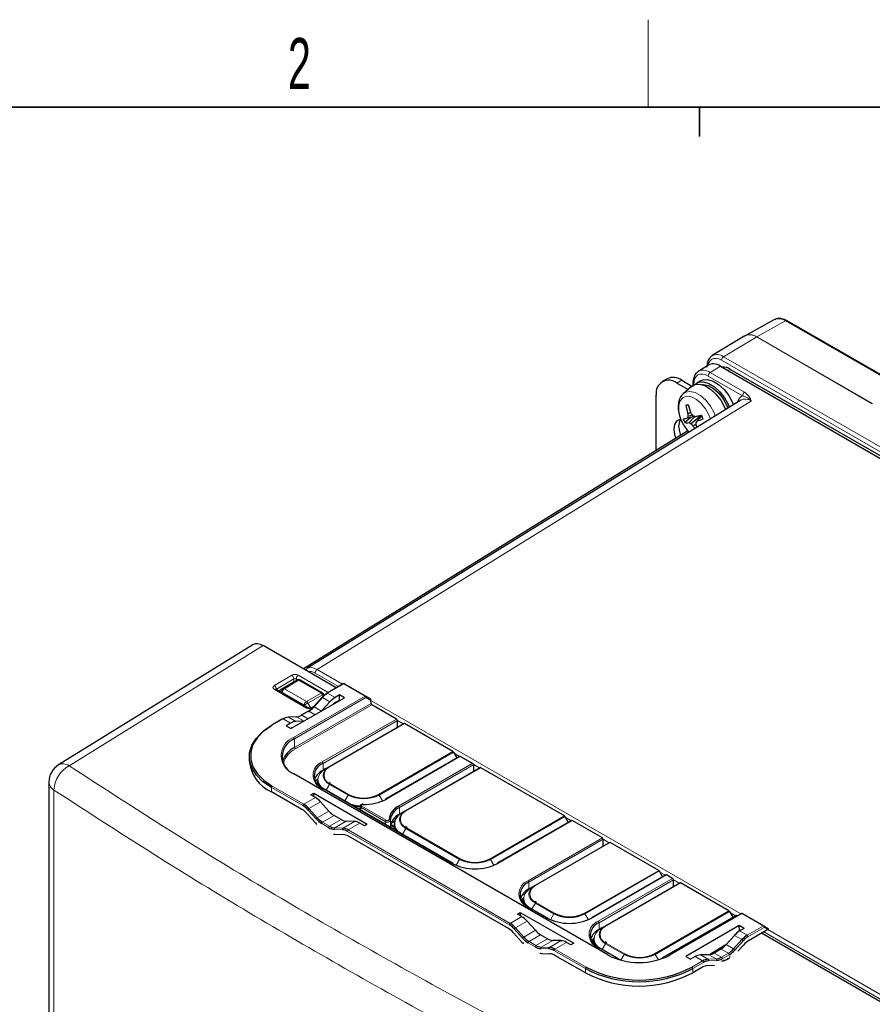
# Paper-space layout 'Blatt4' of a CAD drawing. Header units: millimetres. Extents: x 5 to 418, y 2 to 292.
# Tile 46 of 58: x 78 to 137, y 221 to 288. Entities that reach past the tile are written whole.
import ezdxf

# ---------------------------------------------------------------- set-up
doc = ezdxf.new("R2010")
doc.units = ezdxf.units.MM
doc.layers.add('SLD-0', color=7, linetype='Continuous')
doc.styles.add('SLDTEXTSTYLE0', font='TXT', dxfattribs={"width": 0.605})

psp = doc.layouts.new('Blatt4')

# ---------------------------------------------------------------- linework, layer by layer
at = {"color": 7, "linetype": 'Continuous', "lineweight": 25}
for p, q in [((130.144, 267.949), (128.14, 266.848)), ((138.202, 263.721), (131.007, 267.875)), ((128.115, 266.834), (125.88, 265.48)), ((125.626, 264.831), (124.928, 264.399)), ((126.44, 264.76), (186.851, 229.886)), ((147.312, 252.883), (127.117, 264.542)), ((122.793, 263.896), (122.454, 263.7)), ((123.793, 263.797), (124.484, 263.399)), ((124.217, 263.161), (123.454, 263.601)), ((124.43, 263.355), (123.892, 262.866)), ((124.556, 263.595), (124.556, 263.445)), ((125.099, 263.759), (124.816, 263.596)), ((127.848, 262.44), (98.105, 244.038)), ((122.039, 258.978), (122.039, 262.785)), ((126.72, 261.945), (126.785, 261.782)), ((126.871, 262.076), (126.948, 261.883)), ((126.988, 262.1), (127.051, 261.947)), ((127.271, 262.263), (127.33, 262.119)), ((123.898, 261.15), (124.154, 261.201)), ((124.407, 261.253), (124.009, 260.894)), ((124.697, 261.312), (124.154, 261.201)), ((124.398, 261.58), (124.21, 261.5)), ((124.522, 261.403), (124.212, 261.315)), ((124.7, 261.311), (124.29, 260.89)), ((125.145, 261.393), (124.433, 260.81)), ((125.155, 261.368), (124.834, 261)), ((124.77, 260.776), (124.577, 260.66)), ((124.218, 260.327), (97.877, 244.024)), ((94.42, 245.671), (81.107, 237.439)), ((100.13, 242.723), (95.132, 245.609)), ((98.079, 244), (98.008, 243.949)), ((97.252, 243.13), (96.279, 242.549)), ((97.452, 243.246), (97.252, 243.13)), ((99.194, 242.358), (97.653, 243.247)), ((100.608, 242.999), (99.496, 242.357)), ((100.688, 242.999), (102.149, 242.156)), ((98.197, 241.349), (95.991, 242.622)), ((99.313, 242.204), (99.267, 242.285)), ((100.36, 242.235), (100.051, 242.056)), ((100.694, 242.042), (100.36, 242.235)), ((100.36, 241.882), (100.36, 242.235)), ((97.028, 239.926), (100.694, 242.042)), ((99.142, 242.063), (98.573, 241.428)), ((99.691, 241.758), (99.128, 241.138)), ((100.114, 241.74), (100.36, 241.882)), ((100.36, 241.882), (100.388, 241.866)), ((102.149, 242.156), (102.448, 241.983)), ((102.509, 241.653), (102.506, 241.858)), ((104.256, 240.579), (102.565, 241.556)), ((98.21, 241.125), (97.735, 240.85)), ((98.572, 241.426), (98.447, 241.352)), ((96.448, 240.598), (95.71, 240.171)), ((97.003, 240.297), (96.694, 240.118)), ((97.389, 240.738), (96.82, 240.716)), ((97.914, 240.437), (97.36, 240.413)), ((99.665, 237.333), (104.756, 240.272)), ((104.32, 240.02), (104.313, 240.483)), ((108.115, 238.352), (104.796, 240.268)), ((96.694, 240.118), (97.028, 239.926)), ((108.155, 238.31), (108.384, 237.912)), ((94.17, 238.012), (94.17, 237.718)), ((108.598, 238.035), (103.523, 235.106)), ((109.512, 237.507), (108.598, 238.035)), ((108.598, 238.008), (108.598, 238.035)), ((118.747, 224.425), (97.251, 236.835)), ((99.416, 237.19), (99.229, 237.081)), ((99.418, 237.19), (99.665, 237.333)), ((104.897, 234.312), (109.988, 237.251)), ((109.552, 237), (109.545, 237.461)), ((115.751, 233.943), (110.028, 237.247)), ((80.443, 236.248), (80.443, 210.421)), ((98.852, 236.402), (98.848, 236.229)), ((99.745, 236.152), (99.63, 236.229)), ((97.777, 234.392), (95.693, 235.595)), ((98.391, 235.383), (98.584, 235.494)), ((98.584, 235.494), (98.58, 235.274)), ((98.584, 235.494), (102.25, 233.378)), ((108.115, 230.697), (99.205, 235.84)), ((98.7, 235.205), (98.391, 235.383)), ((99.621, 234.268), (99.057, 234.905)), ((101.68, 234.412), (101.748, 234.406)), ((101.764, 234.603), (101.751, 234.371)), ((104.461, 234.06), (104.649, 234.169)), ((104.65, 234.17), (104.897, 234.312)), ((98.136, 234.094), (98.705, 233.459)), ((100.454, 233.694), (99.979, 233.968)), ((101.388, 233.56), (100.814, 233.579)), ((102.057, 233.267), (101.748, 233.445)), ((103.885, 233.444), (104.12, 233.58)), ((116.251, 233.636), (111.16, 230.697)), ((115.791, 233.901), (116.021, 233.503)), ((118.356, 232.44), (116.291, 233.632)), ((102.25, 233.378), (102.057, 233.267)), ((103.853, 233.33), (104.08, 233.198)), ((104.084, 233.382), (104.08, 233.208)), ((104.977, 233.131), (104.862, 233.208)), ((100.036, 232.691), (100.604, 232.668)), ((111.919, 226.228), (100.963, 232.553)), ((113.764, 229.193), (118.855, 232.132)), ((118.42, 231.881), (118.413, 232.343)), ((122.214, 230.212), (118.895, 232.128)), ((122.254, 230.17), (122.484, 229.772)), ((122.714, 229.905), (117.623, 226.966)), ((123.164, 229.664), (122.754, 229.901)), ((123.228, 229.105), (123.221, 229.567)), ((113.516, 229.05), (113.328, 228.942)), ((113.517, 229.051), (113.764, 229.193)), ((118.573, 226.418), (123.664, 229.357)), ((127.023, 227.437), (123.704, 229.353)), ((112.819, 228.154), (112.947, 228.08)), ((112.951, 228.263), (112.948, 228.09)), ((113.844, 228.012), (113.73, 228.089)), ((114.578, 226.966), (113.305, 227.701)), ((127.063, 227.394), (127.292, 226.997)), ((112.533, 227.219), (112.726, 227.33)), ((112.842, 227.041), (112.533, 227.219)), ((112.726, 227.33), (112.722, 227.11)), ((112.726, 227.33), (116.392, 225.214)), ((113.764, 226.104), (113.199, 226.741)), ((127.522, 227.129), (122.431, 224.19)), ((127.884, 227.253), (122.986, 224.425)), ((127.612, 227.096), (127.562, 227.125)), ((127.964, 227.253), (129.425, 226.41)), ((118.324, 226.274), (118.137, 226.166)), ((118.326, 226.275), (118.573, 226.418)), ((127.734, 226.432), (124.068, 224.316)), ((128.068, 226.239), (127.734, 226.432)), ((127.739, 226.076), (127.734, 226.432)), ((127.739, 226.076), (127.762, 226.063)), ((128.068, 226.239), (127.759, 226.061)), ((129.696, 226.161), (128.399, 225.412)), ((129.425, 226.41), (129.719, 226.239)), ((112.278, 225.929), (112.847, 225.295)), ((114.597, 225.529), (114.121, 225.804)), ((115.53, 225.396), (114.957, 225.415)), ((117.627, 225.378), (117.756, 225.304)), ((117.76, 225.487), (117.756, 225.314)), ((127.401, 225.761), (126.837, 225.124)), ((154.802, 211.162), (129.258, 225.908)), ((116.199, 225.103), (115.89, 225.281)), ((116.392, 225.214), (116.199, 225.103)), ((119.386, 224.19), (118.113, 224.925)), ((118.653, 225.236), (118.538, 225.314)), ((126.816, 225.101), (125.713, 224.442)), ((126.48, 224.824), (126.004, 224.55)), ((127.639, 224.665), (128.04, 225.113)), ((114.178, 224.526), (114.747, 224.504)), ((117.189, 223.186), (115.105, 224.389)), ((119.614, 224.054), (119.346, 224.186)), ((124.068, 224.316), (124.402, 224.123)), ((124.711, 224.302), (124.402, 224.123)), ((125.644, 224.435), (125.071, 224.416)), ((125.213, 223.573), (124.543, 223.186)), ((125.571, 223.688), (126.033, 223.706))]:
    psp.add_line(p, q, dxfattribs=at)
at = {"color": 7, "linetype": 'Continuous', "lineweight": 18}
for p, q in [((130.909, 267.867), (128.93, 266.764)), ((138.202, 263.657), (130.909, 267.867)), ((128.925, 266.761), (126.662, 265.409)), ((136.844, 262.189), (128.925, 266.761)), ((128.93, 266.764), (136.849, 262.192)), ((139.817, 257.491), (126.523, 265.165)), ((126.662, 265.409), (139.956, 257.735)), ((126.44, 264.76), (125.743, 264.329)), ((126.968, 264.456), (127.117, 264.542)), ((123.793, 263.797), (123.454, 263.601)), ((127.955, 262.728), (125.604, 264.085)), ((125.743, 264.329), (128.094, 262.972)), ((124.615, 263.514), (124.615, 263.474)), ((128.559, 262.377), (98.818, 243.977)), ((95.132, 245.609), (81.826, 237.381)), ((95.889, 242.877), (97.077, 243.586)), ((97.529, 243.591), (99.581, 242.406)), ((100.279, 242.809), (98.679, 243.733)), ((98.818, 243.977), (100.559, 242.971)), ((97.22, 243.343), (96.033, 242.633)), ((96.479, 242.664), (97.452, 243.246)), ((97.553, 243.237), (96.581, 242.656)), ((97.22, 243.112), (97.22, 243.343)), ((97.522, 243.271), (97.39, 243.347)), ((97.39, 243.347), (97.39, 243.21)), ((99.094, 242.348), (97.553, 243.237)), ((100.648, 242.995), (99.536, 242.353)), ((102.109, 242.152), (100.648, 242.995)), ((98.095, 241.337), (95.889, 242.611)), ((96.033, 242.633), (96.033, 242.598)), ((96.279, 242.549), (96.479, 242.664)), ((96.439, 242.411), (96.398, 242.387)), ((97.945, 241.541), (96.439, 242.411)), ((96.581, 242.656), (98.086, 241.786)), ((98.086, 241.786), (99.094, 242.348)), ((99.192, 242.241), (98.185, 241.68)), ((99.267, 242.285), (99.192, 242.241)), ((99.247, 242.146), (99.192, 242.241)), ((99.337, 242.223), (99.285, 242.254)), ((100.051, 242.056), (99.536, 242.353)), ((97.211, 239.324), (102.109, 242.152)), ((102.165, 242.055), (97.267, 239.227)), ((97.276, 238.632), (102.509, 241.653)), ((102.565, 241.556), (97.333, 238.535)), ((97.986, 241.471), (97.945, 241.541)), ((98.185, 241.68), (98.385, 241.333)), ((99.178, 242.055), (98.609, 241.42)), ((99.691, 241.758), (99.178, 242.055)), ((102.506, 241.858), (102.165, 242.055)), ((102.506, 241.848), (127.835, 227.225)), ((98.25, 241.121), (97.775, 240.846)), ((98.674, 240.876), (98.25, 241.121)), ((98.385, 241.333), (98.592, 241.449)), ((99.113, 241.129), (98.609, 241.42)), ((96.488, 240.594), (95.75, 240.167)), ((97.003, 240.297), (96.488, 240.594)), ((97.416, 240.731), (96.847, 240.709)), ((97.36, 240.413), (96.847, 240.709)), ((97.92, 240.44), (97.416, 240.731)), ((98.199, 240.602), (97.775, 240.846)), ((99.165, 237.64), (104.256, 240.579)), ((104.313, 240.483), (99.222, 237.544)), ((104.796, 240.268), (99.705, 237.329)), ((104.715, 240.249), (104.313, 240.481)), ((97.276, 238.632), (97.267, 239.227)), ((103.024, 235.413), (108.115, 238.352)), ((108.155, 238.31), (103.064, 235.371)), ((108.573, 238.021), (108.195, 238.239)), ((99.229, 237.081), (99.222, 237.544)), ((108.598, 238.008), (103.563, 235.102)), ((104.398, 234.62), (109.432, 237.526)), ((109.432, 237.526), (108.598, 238.008)), ((118.707, 224.421), (97.211, 236.831)), ((99.228, 237.04), (99.229, 237.081)), ((109.545, 237.462), (104.454, 234.523)), ((110.028, 237.247), (104.937, 234.308)), ((109.948, 237.228), (109.545, 237.46)), ((99.705, 236.148), (100.977, 235.413)), ((80.79, 235.716), (80.79, 209.878)), ((95.693, 235.595), (95.693, 235.889)), ((97.846, 234.647), (95.693, 235.889)), ((95.75, 235.987), (97.903, 234.744)), ((108.075, 230.693), (99.165, 235.836)), ((99.435, 235.708), (99.665, 236.106)), ((100.937, 235.371), (99.665, 236.106)), ((98.7, 235.205), (97.903, 234.744)), ((99.057, 234.905), (98.261, 234.446)), ((100.708, 234.973), (100.937, 235.371)), ((103.295, 234.97), (103.064, 235.371)), ((98.75, 233.733), (98.181, 234.368)), ((98.261, 234.446), (98.83, 233.811)), ((99.621, 234.268), (98.83, 233.811)), ((101.827, 234.513), (101.817, 234.333)), ((103.489, 233.553), (101.827, 234.513)), ((101.883, 234.61), (103.546, 233.65)), ((104.461, 234.06), (104.454, 234.523)), ((99.979, 233.968), (99.189, 233.512)), ((99.189, 233.512), (99.664, 233.237)), ((100.454, 233.694), (99.664, 233.237)), ((100.814, 233.579), (100.023, 233.122)), ((101.388, 233.56), (100.592, 233.1)), ((101.748, 233.445), (100.951, 232.985)), ((103.493, 233.365), (103.489, 233.553)), ((103.897, 233.477), (104.132, 233.613)), ((110.66, 231.004), (115.751, 233.943)), ((115.791, 233.901), (110.7, 230.962)), ((116.291, 233.632), (111.2, 230.693)), ((116.21, 233.612), (115.832, 233.831)), ((99.608, 233.14), (99.132, 233.414)), ((100.559, 232.995), (99.99, 233.017)), ((100.023, 233.122), (100.592, 233.1)), ((111.988, 226.482), (100.894, 232.887)), ((100.951, 232.985), (112.045, 226.58)), ((103.867, 233.389), (104.082, 233.265)), ((104.667, 232.687), (104.897, 233.085)), ((108.574, 230.962), (104.897, 233.085)), ((104.937, 233.127), (108.614, 231.004)), ((113.265, 229.501), (118.356, 232.44)), ((118.413, 232.343), (113.321, 229.404)), ((118.895, 232.128), (113.804, 229.189)), ((118.815, 232.109), (118.413, 232.341)), ((108.343, 230.561), (108.574, 230.962)), ((110.932, 230.561), (110.7, 230.962)), ((117.123, 227.273), (122.214, 230.212)), ((122.254, 230.17), (117.163, 227.231)), ((122.673, 229.881), (122.295, 230.1)), ((113.328, 228.942), (113.321, 229.404)), ((122.754, 229.901), (117.663, 226.962)), ((118.073, 226.725), (123.164, 229.664)), ((123.221, 229.567), (118.13, 226.628)), ((123.623, 229.333), (123.221, 229.565)), ((113.328, 228.9), (113.328, 228.942)), ((123.704, 229.353), (118.613, 226.414)), ((112.851, 228.203), (112.949, 228.146)), ((114.538, 226.962), (113.265, 227.697)), ((113.535, 227.568), (113.764, 227.966)), ((115.037, 227.231), (113.764, 227.966)), ((113.804, 228.008), (115.077, 227.273)), ((121.932, 224.498), (127.023, 227.437)), ((127.063, 227.394), (121.972, 224.455)), ((112.842, 227.041), (112.045, 226.58)), ((113.199, 226.741), (112.403, 226.282)), ((114.806, 226.83), (115.037, 227.231)), ((117.395, 226.83), (117.163, 227.231)), ((127.562, 227.125), (122.471, 224.186)), ((127.924, 227.249), (123.026, 224.421)), ((127.482, 227.106), (127.104, 227.324)), ((129.385, 226.406), (127.924, 227.249)), ((112.892, 225.569), (112.323, 226.204)), ((112.403, 226.282), (112.972, 225.647)), ((113.764, 226.104), (112.972, 225.647)), ((118.137, 226.166), (118.13, 226.628)), ((118.136, 226.124), (118.137, 226.166)), ((127.759, 226.061), (128.273, 225.764)), ((128.273, 225.764), (129.385, 226.406)), ((129.441, 226.308), (128.33, 225.666)), ((129.696, 226.161), (129.441, 226.308)), ((129.687, 226.156), (151.96, 213.298)), ((114.121, 225.804), (113.331, 225.348)), ((113.331, 225.348), (113.807, 225.073)), ((114.597, 225.529), (113.807, 225.073)), ((114.957, 225.415), (114.165, 224.958)), ((115.53, 225.396), (114.734, 224.936)), ((117.659, 225.427), (117.757, 225.371)), ((127.346, 224.83), (127.915, 225.465)), ((127.401, 225.761), (127.915, 225.465)), ((127.995, 225.387), (127.426, 224.752)), ((151.821, 213.055), (129.407, 225.994)), ((113.75, 224.975), (113.274, 225.25)), ((114.701, 224.83), (114.133, 224.853)), ((114.165, 224.958), (114.734, 224.936)), ((117.189, 223.48), (115.036, 224.723)), ((115.89, 225.281), (115.093, 224.821)), ((115.093, 224.821), (117.246, 223.578)), ((119.346, 224.186), (118.073, 224.921)), ((118.343, 224.792), (118.573, 225.19)), ((119.845, 224.455), (118.573, 225.19)), ((118.613, 225.232), (119.885, 224.498)), ((126.712, 224.997), (125.831, 224.471)), ((126.48, 224.824), (126.987, 224.532)), ((126.837, 225.124), (127.346, 224.83)), ((119.617, 224.059), (119.845, 224.455)), ((122.189, 224.079), (121.972, 224.455)), ((124.486, 223.578), (125.225, 224.004)), ((124.711, 224.302), (125.225, 224.004)), ((125.071, 224.416), (125.584, 224.12)), ((125.584, 224.12), (126.153, 224.142)), ((126.185, 224.036), (125.617, 224.014)), ((125.644, 224.435), (126.153, 224.142)), ((126.004, 224.55), (126.511, 224.257)), ((126.511, 224.257), (126.987, 224.532)), ((127.044, 224.434), (126.568, 224.159)), ((117.189, 223.186), (117.189, 223.48)), ((125.282, 223.907), (124.543, 223.48)), ((124.543, 223.186), (124.543, 223.48))]:
    psp.add_line(p, q, dxfattribs=at)
at = {"color": 7, "linetype": 'Continuous', "lineweight": 25, "flags": 128}
for points in [[(128.12, 266.837), (128.13, 266.843), (128.14, 266.848)], [(125.099, 263.759), (125.23, 263.817), (125.563, 263.847), (125.936, 263.743), (126.321, 263.511), (126.689, 263.17), (127.014, 262.743), (127.271, 262.263)], [(124.43, 263.355), (124.678, 263.498), (125.011, 263.529), (125.384, 263.425), (125.769, 263.193), (126.138, 262.851), (126.463, 262.425), (126.72, 261.945)], [(124.691, 263.502), (124.947, 263.654), (125.28, 263.684), (125.653, 263.58), (126.038, 263.348), (126.407, 263.006), (126.731, 262.58), (126.988, 262.1)], [(125.162, 263.502), (125.261, 263.507), (125.607, 263.434), (125.969, 263.234), (126.319, 262.923), (126.628, 262.527), (126.871, 262.076)], [(124.073, 262.091), (124.093, 262.095), (124.113, 262.099), (124.133, 262.103), (124.154, 262.107), (124.175, 262.112), (124.196, 262.116), (124.217, 262.12), (124.239, 262.124)], [(123.736, 261.114), (123.658, 261.106), (123.435, 260.998), (123.291, 260.773), (123.242, 260.458)], [(123.703, 261.112), (123.631, 260.969), (123.581, 260.654)], [(124.698, 261.311), (124.75, 261.321), (124.803, 261.332), (124.857, 261.343), (124.912, 261.354), (124.968, 261.365), (125.025, 261.377), (125.083, 261.389), (125.142, 261.4)], [(123.242, 260.458), (123.291, 260.084), (123.383, 259.81)], [(123.581, 260.654), (123.631, 260.28), (123.718, 260.017)], [(124.778, 260.7), (124.813, 260.636), (124.844, 260.581)], [(98.576, 241.407), (98.573, 241.415), (98.571, 241.422), (98.572, 241.427), (98.573, 241.428)], [(95.693, 235.889), (95.11, 236.29), (94.657, 236.743), (94.347, 237.235), (94.19, 237.75), (94.19, 238.274), (94.347, 238.789), (94.657, 239.281), (95.11, 239.734), (95.693, 240.135)], [(95.75, 240.167), (95.176, 239.773), (94.73, 239.327), (94.425, 238.842), (94.27, 238.335), (94.27, 237.82), (94.425, 237.312), (94.73, 236.828), (95.176, 236.382), (95.75, 235.987)], [(99.383, 237.107), (99.478, 237.201), (99.665, 237.333)], [(98.857, 236.474), (98.763, 236.359), (98.711, 236.279)], [(98.848, 236.229), (98.848, 236.216), (98.862, 236.081)], [(104.615, 234.086), (104.71, 234.181), (104.897, 234.312)], [(104.08, 233.208), (104.08, 233.195), (104.108, 233.01)], [(113.482, 228.968), (113.577, 229.062), (113.764, 229.193)], [(112.957, 228.334), (112.862, 228.219), (112.819, 228.154)], [(112.948, 228.09), (112.947, 228.076), (112.962, 227.941)], [(118.291, 226.192), (118.386, 226.286), (118.573, 226.418)], [(117.765, 225.558), (117.671, 225.444), (117.627, 225.378)], [(117.756, 225.314), (117.756, 225.3), (117.77, 225.166)]]:
    psp.add_lwpolyline(points, dxfattribs=at)
at = {"color": 7, "linetype": 'Continuous', "lineweight": 18, "flags": 128}
for points in [[(126.523, 265.165), (126.338, 265.251), (126.159, 265.292), (125.995, 265.285), (125.851, 265.232), (125.733, 265.134), (125.645, 264.995), (125.591, 264.82), (125.589, 264.808)], [(125.757, 261.146), (125.656, 261.417), (125.427, 261.838), (125.133, 262.205), (124.803, 262.485), (124.464, 262.654), (124.147, 262.695), (123.881, 262.606), (123.688, 262.394), (123.586, 262.079), (123.585, 261.687), (123.683, 261.255), (123.873, 260.82), (124.137, 260.422), (124.296, 260.242)], [(123.888, 262.862), (124.046, 262.969), (124.354, 263.031), (124.707, 262.956), (125.078, 262.752), (125.437, 262.433), (125.753, 262.027), (126.003, 261.565), (126.087, 261.35)], [(98.185, 241.68), (98.155, 241.663), (98.123, 241.644), (98.09, 241.625), (98.056, 241.606), (98.024, 241.587), (97.994, 241.569), (97.967, 241.554), (97.945, 241.541)], [(99.142, 242.063), (99.145, 242.064), (99.15, 242.065), (99.158, 242.064), (99.167, 242.06), (99.178, 242.055)], [(98.573, 241.428), (98.576, 241.43), (98.581, 241.43), (98.589, 241.429), (98.598, 241.425), (98.609, 241.42)], [(99.418, 237.19), (99.187, 237.028), (99.016, 236.843), (98.91, 236.643), (98.875, 236.434), (98.91, 236.225), (99.016, 236.025), (99.187, 235.84), (99.221, 235.811)], [(99.665, 236.106), (99.478, 236.237), (99.339, 236.387), (99.253, 236.55), (99.224, 236.719), (99.253, 236.889), (99.339, 237.051), (99.383, 237.107)], [(104.65, 234.17), (104.42, 234.007), (104.248, 233.823), (104.143, 233.622), (104.107, 233.413), (104.143, 233.205), (104.248, 233.004), (104.385, 232.85)], [(104.897, 233.085), (104.71, 233.216), (104.571, 233.366), (104.486, 233.529), (104.457, 233.699), (104.486, 233.868), (104.571, 234.031), (104.615, 234.086)], [(113.517, 229.051), (113.287, 228.889), (113.116, 228.704), (113.01, 228.503), (112.975, 228.294), (113.01, 228.086), (113.116, 227.885), (113.287, 227.7), (113.321, 227.671)], [(113.764, 227.966), (113.577, 228.097), (113.438, 228.248), (113.353, 228.41), (113.324, 228.58), (113.353, 228.749), (113.438, 228.912), (113.482, 228.968)], [(118.326, 226.275), (118.095, 226.113), (117.924, 225.928), (117.818, 225.727), (117.783, 225.519), (117.818, 225.31), (117.924, 225.109), (118.095, 224.924), (118.129, 224.896)], [(118.573, 225.19), (118.386, 225.322), (118.247, 225.472), (118.161, 225.635), (118.132, 225.804), (118.161, 225.973), (118.247, 226.136), (118.291, 226.192)]]:
    psp.add_lwpolyline(points, dxfattribs=at)
at = {"color": 7, "linetype": 'Continuous', "lineweight": 18}
for centre, radius, start, end in [((130.454, 267.228), 0.785, 54.47319, 113.27203), ((130.966, 267.785), 0.099, 65.36022, 124.60414), ((128.461, 266.154), 0.763, 52.64308, 116.99717), ((128.459, 266.105), 0.809, 54.47319, 113.27203), ((129.021, 266.599), 0.189, 119.13117, 120.86345), ((126.214, 264.804), 0.753, 53.50523, 117.20539), ((126.831, 265.151), 0.308, 123.22971, 177.34769), ((125.912, 264.071), 0.308, 123.24121, 177.34686), ((124.654, 263.604), 0.0988, 185.10898, 246.23712), ((128.263, 262.714), 0.308, 123.24121, 177.34686), ((96.909, 243.323), 0.312, 3.63885, 57.52085), ((97.698, 243.333), 0.308, 123.22971, 177.34769), ((98.987, 243.719), 0.308, 123.24121, 177.34686), ((95.721, 242.613), 0.312, 3.63885, 57.52085), ((97.495, 243.152), 0.104, 55.47802, 114.5439), ((97.612, 243.155), 0.101, 65.69288, 125.61758), ((100.624, 242.962), 0.0402, 54.38242, 114.30712), ((100.671, 242.962), 0.0402, 65.68605, 125.61817), ((95.949, 242.535), 0.0973, 64.33167, 128.31211), ((96.353, 242.428), 0.142, 121.36582, 155.0748), ((96.591, 242.517), 0.185, 127.14501, 215.08024), ((96.746, 242.397), 0.307, 122.60548, 177.39452), ((96.522, 242.57), 0.104, 55.47802, 114.5439), ((99.152, 242.266), 0.101, 65.69288, 125.61758), ((98.936, 242.104), 0.291, 28.23683, 57.11053), ((98.252, 241.527), 0.307, 122.60548, 177.39452), ((97.929, 241.542), 0.291, 28.23683, 57.11053), ((102.132, 242.119), 0.0402, 65.68605, 125.61817), ((102.042, 242.048), 0.123, 3.22965, 57.34774), ((102.105, 242.097), 0.0734, 325.21974, 53.44047), ((98.155, 241.261), 0.0973, 64.33392, 128.31188), ((98.227, 241.088), 0.0402, 54.38242, 114.30712), ((98.487, 241.269), 0.0919, 65.39853, 114.89032), ((96.465, 240.561), 0.0402, 54.38242, 114.30712), ((97.391, 240.689), 0.0496, 59.25628, 91.9406), ((97.684, 238.077), 1.333, 110.78342, 249.21658), ((97.144, 239.22), 0.123, 3.22965, 57.34774), ((97.985, 237.151), 1.53, 115.2343, 164.97065), ((97.399, 238.639), 0.123, 183.22965, 237.34774), ((81.42, 236.833), 0.682, 53.48924, 117.32586), ((99.507, 236.738), 0.965, 110.78342, 249.21658), ((99.099, 237.537), 0.123, 3.22965, 57.34774), ((82.83, 235.602), 2.043, 119.44329, 176.80789), ((97.234, 236.799), 0.0395, 65.07715, 126.23331), ((99.929, 236.738), 0.632, 110.78342, 249.21658), ((99.681, 237.296), 0.0402, 54.38183, 114.31395), ((81.106, 236.301), 0.665, 184.53272, 241.63693), ((99.766, 236.05), 0.115, 121.95467, 151.14439), ((95.816, 235.884), 0.123, 122.60548, 177.39452), ((99.188, 235.804), 0.0395, 65.07715, 126.23331), ((101.038, 235.315), 0.115, 121.95467, 151.14439), ((102, 237.423), 2.311, 242.60967, 297.39033), ((101.965, 237.497), 2.866, 250.84374, 266.31132), ((102.962, 235.315), 0.115, 28.85561, 58.04533), ((103.54, 235.07), 0.0395, 53.76669, 114.92285), ((97.969, 234.641), 0.123, 122.60548, 177.39452), ((98.379, 234.243), 0.234, 120.28567, 147.96719), ((101.95, 234.506), 0.123, 122.65226, 176.77035), ((104.331, 234.516), 0.123, 3.22965, 57.34774), ((105.161, 233.718), 0.632, 110.78342, 249.21658), ((104.914, 234.276), 0.0402, 54.38183, 114.31395), ((98.948, 233.609), 0.234, 120.28567, 147.96719), ((99.255, 233.409), 0.123, 122.60548, 177.39452), ((103.612, 233.546), 0.123, 122.65226, 176.77035), ((103.758, 233.627), 0.0734, 7.45141, 95.61913), ((99.731, 233.134), 0.123, 122.60548, 177.39452), ((100.076, 233.048), 0.0915, 125.62038, 200.02489), ((100.645, 233.026), 0.0915, 125.62038, 200.02489), ((101.017, 232.881), 0.123, 122.60548, 177.39452), ((104.998, 233.029), 0.115, 121.95467, 151.14439), ((108.675, 230.906), 0.115, 121.95467, 151.14439), ((109.637, 233.014), 2.311, 242.60967, 297.39033), ((110.599, 230.906), 0.115, 28.85561, 58.04533), ((108.098, 230.661), 0.0395, 65.07715, 126.23331), ((111.176, 230.661), 0.0395, 53.76669, 114.92285), ((113.607, 228.599), 0.965, 110.78342, 249.21658), ((113.198, 229.397), 0.123, 3.22965, 57.34774), ((114.028, 228.599), 0.632, 110.78342, 249.21658), ((113.781, 229.157), 0.0402, 54.38183, 114.31395), ((113.288, 227.665), 0.0395, 65.07715, 126.23331), ((113.865, 227.91), 0.115, 121.95467, 151.14439), ((114.561, 226.93), 0.0395, 65.07715, 126.23331), ((115.138, 227.175), 0.115, 121.95467, 151.14439), ((116.1, 229.283), 2.311, 242.60967, 297.39033), ((117.062, 227.175), 0.115, 28.85561, 58.04533), ((118.416, 225.823), 0.965, 110.78342, 249.21658), ((117.639, 226.93), 0.0395, 53.76669, 114.92285), ((118.007, 226.621), 0.123, 3.22965, 57.34774), ((127.9, 227.217), 0.0395, 53.76669, 114.92285), ((127.947, 227.216), 0.0402, 65.68605, 125.61817), ((112.111, 226.477), 0.123, 122.60548, 177.39452), ((112.522, 226.079), 0.234, 120.28567, 147.96719), ((118.837, 225.823), 0.632, 110.78342, 249.21658), ((118.589, 226.381), 0.0402, 54.38183, 114.31395), ((129.408, 226.373), 0.0402, 65.68605, 125.61817), ((129.318, 226.302), 0.123, 2.60548, 57.39452), ((129.381, 226.35), 0.0738, 324.81491, 53.64876), ((113.09, 225.445), 0.234, 120.28567, 147.96719), ((113.397, 225.244), 0.123, 122.60548, 177.39452), ((127.796, 225.263), 0.234, 32.03281, 59.71433), ((128.207, 225.66), 0.123, 2.60548, 57.39452), ((113.873, 224.97), 0.123, 122.60548, 177.39452), ((114.219, 224.884), 0.0915, 125.62038, 200.02489), ((114.787, 224.862), 0.0915, 125.62038, 200.02489), ((115.159, 224.717), 0.123, 122.60548, 177.39452), ((118.097, 224.889), 0.0395, 65.07715, 126.23331), ((118.674, 225.134), 0.115, 121.95467, 151.14439), ((127.228, 224.628), 0.234, 32.03281, 59.71433), ((118.73, 224.389), 0.0395, 65.07715, 126.23331), ((119.369, 224.154), 0.0395, 65.07715, 126.23331), ((119.947, 224.4), 0.115, 121.95467, 151.14439), ((120.909, 226.507), 2.311, 242.60967, 297.39033), ((121.871, 224.4), 0.115, 28.85561, 58.04533), ((122.448, 224.154), 0.0395, 53.76669, 114.92285), ((123.002, 224.389), 0.0395, 53.76669, 114.92285), ((125.159, 223.901), 0.123, 2.60548, 57.39452), ((125.531, 224.045), 0.0915, 339.97511, 54.37962), ((126.099, 224.067), 0.0915, 339.97511, 54.37962), ((126.445, 224.153), 0.123, 2.60548, 57.39452), ((126.921, 224.428), 0.123, 2.60548, 57.39452), ((117.312, 223.474), 0.123, 122.60548, 177.39452), ((124.42, 223.474), 0.123, 2.60548, 57.39452)]:
    psp.add_arc(centre, radius, start, end, dxfattribs=at)
at = {"color": 7, "linetype": 'Continuous', "lineweight": 25}
for centre, radius, start, end in [((126.595, 263.728), 0.967, 57.35021, 92.34393), ((122.902, 262.924), 0.873, 50.80014, 189.21061), ((123.207, 262.979), 1.006, 54.38664, 114.311), ((128.207, 262.735), 4.183, 188.85537, 197.16549), ((130.307, 263.603), 6.246, 193.69272, 199.27612), ((127.776, 262.692), 4.174, 201.68795, 205.51032), ((126.085, 260.289), 2.135, 151.28506, 154.73037), ((127.584, 261.453), 3.374, 179.19337, 182.33579), ((128.942, 265.048), 5.73, 217.73826, 219.78584), ((126.992, 266.692), 5.849, 245.21452, 246.91847), ((123.394, 265.824), 5.034, 286.62288, 291.67113), ((130.85, 263.742), 6.17, 202.30629, 204.89198), ((124.169, 262.161), 1.277, 262.80662, 275.42252), ((125.661, 263.181), 2.67, 239.1089, 242.62486), ((127.414, 263.521), 4.029, 222.27845, 225.24182), ((128.007, 262.648), 3.965, 210.10457, 213.10108), ((135.313, 254.627), 12.264, 148.69034, 149.3637), ((129.628, 261.296), 4.886, 184.92903, 187.00234), ((97.553, 243.074), 0.2, 60.00269, 119.99782), ((100.648, 242.93), 0.08, 60.00269, 119.99731), ((96.381, 242.377), 0.2, 120.87094, 144.90724), ((100.195, 241.122), 1.396, 120.82793, 138.78045), ((100.303, 241.069), 1.496, 120.82793, 138.78045), ((99.094, 242.185), 0.2, 30.00252, 60.00269), ((99.513, 242.321), 0.0402, 54.38242, 114.30712), ((102.632, 241.66), 0.123, 183.22965, 237.34774), ((97.751, 240.814), 0.0402, 54.38242, 114.30712), ((97.376, 242.459), 1.596, 300.82793, 318.78045), ((97.484, 242.406), 1.496, 300.82793, 318.78045), ((95.726, 240.135), 0.0402, 54.38242, 114.30712), ((96.903, 239.919), 0.792, 94.05673, 121.56592), ((96.822, 240.667), 0.0496, 59.25628, 91.9406), ((97.36, 241.521), 0.792, 274.05673, 301.56592), ((104.19, 240.476), 0.123, 3.22965, 57.34774), ((104.772, 240.235), 0.0402, 54.38183, 114.31395), ((97.728, 238.013), 1.298, 110.78342, 249.21658), ((97.972, 237.18), 1.61, 115.59802, 161.26642), ((108.054, 238.254), 0.115, 28.85561, 58.04533), ((96.706, 237.93), 2.545, 184.78227, 246.53787), ((99.552, 236.674), 0.93, 110.78342, 249.21658), ((81.843, 236.248), 1.4, 121.72906, 180), ((99.733, 236.035), 1.161, 115.71356, 160.11244), ((99.441, 237.158), 0.0397, 125.42533, 184.54716), ((110.005, 237.215), 0.0402, 54.38183, 114.31395), ((99.575, 236.404), 0.724, 180.1527, 220.05523), ((99.182, 235.808), 0.0396, 355.39227, 54.64153), ((102, 237.388), 2.224, 242.60967, 297.39033), ((102.06, 237.929), 3.202, 268.38774, 297.99763), ((103.546, 235.073), 0.0396, 125.35847, 184.60773), ((97.011, 233.108), 1.496, 41.21955, 59.17207), ((97.131, 233.448), 1.396, 41.21955, 59.17207), ((97.136, 233.46), 1.496, 41.21955, 59.17207), ((101.975, 237.565), 2.993, 255.87777, 265.90915), ((102.093, 234.73), 0.123, 174.14285, 180.9681), ((104.849, 233.615), 1.101, 114.17353, 175.58197), ((104.889, 233.555), 1.061, 114.17353, 175.58197), ((104.911, 233.379), 0.804, 110.20378, 213.76504), ((104.673, 234.137), 0.0397, 125.42533, 184.54716), ((100.002, 234.62), 1.741, 221.8153, 226.68272), ((99.95, 234.784), 1.596, 221.21955, 239.17207), ((99.955, 234.797), 1.496, 221.21955, 239.17207), ((104.888, 233.102), 1.049, 114.02211, 176.54462), ((115.69, 233.846), 0.115, 28.85561, 58.04533), ((116.268, 233.6), 0.0395, 53.76669, 114.92285), ((100.05, 233.859), 0.845, 238.43408, 265.94327), ((100.079, 233.912), 0.792, 238.43408, 265.94327), ((100.507, 232.257), 0.739, 58.43408, 85.94327), ((100.536, 232.31), 0.792, 58.43408, 85.94327), ((100.062, 233.305), 0.615, 257.85711, 267.55322), ((100.548, 231.878), 0.792, 58.43408, 85.94327), ((118.29, 232.336), 0.123, 3.22965, 57.34774), ((118.872, 232.096), 0.0402, 54.38183, 114.31395), ((109.637, 232.979), 2.224, 242.60967, 297.39033), ((109.637, 233.709), 3.396, 242.60967, 297.39033), ((108.092, 230.665), 0.0396, 355.39227, 54.64153), ((111.183, 230.665), 0.0396, 125.35847, 184.60773), ((122.153, 230.115), 0.115, 28.85561, 58.04533), ((113.651, 228.535), 0.93, 110.78342, 249.21658), ((122.731, 229.869), 0.0395, 53.76669, 114.92285), ((123.098, 229.56), 0.123, 3.22965, 57.34774), ((113.832, 227.895), 1.161, 115.71356, 160.11244), ((113.54, 229.018), 0.0397, 125.42533, 184.54716), ((123.68, 229.32), 0.0402, 54.38183, 114.31395), ((113.675, 228.265), 0.724, 180.1527, 220.05523), ((113.282, 227.668), 0.0396, 355.39227, 54.64153), ((126.962, 227.339), 0.115, 28.85561, 58.04533), ((116.1, 229.978), 3.396, 242.60967, 297.39033), ((114.555, 226.934), 0.0396, 355.39227, 54.64153), ((116.1, 229.248), 2.224, 242.60967, 297.39033), ((117.646, 226.934), 0.0396, 125.35847, 184.60773), ((127.539, 227.093), 0.0395, 53.76669, 114.92285), ((127.924, 227.184), 0.08, 60.00269, 119.99731), ((111.153, 224.944), 1.496, 41.21955, 59.17207), ((111.273, 225.284), 1.396, 41.21955, 59.17207), ((111.278, 225.296), 1.496, 41.21955, 59.17207), ((118.46, 225.759), 0.93, 110.78342, 249.21658), ((118.641, 225.119), 1.161, 115.71356, 160.11244), ((118.349, 226.243), 0.0397, 125.42533, 184.54716), ((114.092, 226.62), 1.596, 221.21955, 239.17207), ((114.097, 226.633), 1.496, 221.21955, 239.17207), ((118.483, 225.489), 0.724, 180.1527, 220.05523), ((129.04, 224.479), 1.496, 120.82793, 138.78045), ((129.045, 224.467), 1.396, 120.82793, 138.78045), ((129.165, 224.127), 1.496, 120.82793, 138.78045), ((114.144, 226.456), 1.741, 221.8153, 226.68272), ((114.192, 225.695), 0.845, 238.43408, 265.94327), ((114.221, 225.748), 0.792, 238.43408, 265.94327), ((114.649, 224.093), 0.739, 58.43408, 85.94327), ((114.678, 224.146), 0.792, 58.43408, 85.94327), ((118.09, 224.893), 0.0396, 355.39227, 54.64153), ((126.221, 225.816), 1.496, 300.82793, 318.78045), ((126.226, 225.804), 1.596, 300.82793, 318.78045), ((114.204, 225.141), 0.615, 257.85711, 267.55322), ((114.69, 223.714), 0.792, 58.43408, 85.94327), ((120.866, 228.589), 4.694, 242.60967, 297.39033), ((118.724, 224.393), 0.0396, 355.39227, 54.64153), ((119.363, 224.158), 0.0396, 355.39227, 54.64153), ((120.909, 226.472), 2.224, 242.60967, 297.39033), ((122.454, 224.158), 0.0396, 125.35847, 184.60773), ((123.009, 224.393), 0.0396, 125.35847, 184.60773), ((125.64, 223.33), 0.792, 94.05673, 121.56592), ((125.669, 223.277), 0.739, 94.05673, 121.56592), ((126.097, 224.932), 0.792, 274.05673, 301.56592), ((126.126, 224.879), 0.845, 274.05673, 301.56592), ((120.866, 230.538), 7.958, 242.48054, 297.51946), ((120.866, 230.527), 7.835, 242.48054, 297.51946), ((125.628, 222.898), 0.792, 94.05673, 121.56592), ((120.866, 230.244), 7.958, 242.48054, 297.51946)]:
    psp.add_arc(centre, radius, start, end, dxfattribs=at)
at = {"color": 7, "linetype": 'Continuous', "lineweight": 18}
for centre, major_axis, ratio, start_param, end_param in [((125.746, 263.023), (-0.805, 1.383), 0.57725, 5.495795, 6.335382), ((125.605, 262.942), (-0.7, 1.213), 0.577197, 5.498025, 7.068502), ((128.698, 261.314), (-0.8, 1.386), 0.577202, 6.214019, 6.79969), ((128.557, 261.232), (-0.695, 1.216), 0.57717, 5.500544, 6.303311), ((97.303, 243.456), (0.32, 0.005), 0.587275, 0.776363, 2.347159), ((98.821, 242.835), (-0.705, 1.21), 0.57722, 5.495513, 6.29828), ((98.679, 242.753), (-0.6, 1.04), 0.577202, 5.498029, 6.099), ((96.115, 242.746), (0.32, 0.005), 0.587275, 2.347159, 3.917956), ((97.305, 243.294), (0.12, 0.005), 0.603477, 0.759879, 2.330675), ((96.117, 242.584), (0.12, 0.005), 0.603477, 2.330675, 2.677773), ((98.321, 241.472), (0.32, 0.005), 0.587275, 3.917956, 5.244278), ((126.522, 224.33), (0.574, 0.009), 0.587275, 4.703288, 6.2887)]:
    psp.add_ellipse(centre, major_axis=major_axis, ratio=ratio, start_param=start_param, end_param=end_param, dxfattribs=at)
at = {"color": 7, "linetype": 'Continuous', "lineweight": 25}
for centre, major_axis, ratio, start_param, end_param in [((126.44, 263.453), (-0.8, 1.386), 0.577197, 5.498025, 6.301042), ((95.132, 244.465), (-0.7, 1.213), 0.577206, 5.498021, 6.300635), ((100.036, 241.085), (0.615, 1.03), 0.56722, 0.793746, 1.230078), ((100.1, 240.769), (0.615, 1.03), 0.56722, 0.793746, 1.054713), ((102.449, 241.89), (-0.0266, 0.0974), 0.512471, 4.247129, 5.805584), ((96.988, 239.326), (0.615, 1.03), 0.56722, 0.357413, 0.793746), ((96.914, 238.93), (0.615, 1.03), 0.56722, 0.532778, 0.706048), ((109.432, 237.461), (0.113, 0), 0.577382, 0.017453, 1.570796), ((109.489, 237.428), (0.0389, 0.0699), 0.587367, 5.488668, 5.506121), ((98.685, 234.216), (-0.584, 1.048), 0.587367, 5.070574, 5.506906), ((99.994, 234.957), (-0.584, 1.048), 0.587367, 1.928982, 2.365314), ((100.469, 234.682), (-0.584, 1.048), 0.587367, 2.365314, 2.801646), ((101.733, 232.457), (-0.584, 1.048), 0.587367, 5.506906, 5.943239), ((112.827, 226.052), (-0.584, 1.048), 0.587367, 5.070574, 5.506906), ((114.136, 226.793), (-0.584, 1.048), 0.587367, 1.928982, 2.365314), ((127.773, 225.073), (0.584, 1.048), 0.587367, 0.776279, 1.212611), ((129.639, 226.193), (0.0971, 0.026), 0.51759, 5.190086, 6.760882), ((114.611, 226.518), (-0.584, 1.048), 0.587367, 2.365314, 2.801646), ((115.875, 224.293), (-0.584, 1.048), 0.587367, 5.506906, 5.943239), ((126.465, 225.813), (0.584, 1.048), 0.587367, 3.917871, 4.354204), ((124.726, 223.313), (0.584, 1.048), 0.587367, 0.339947, 0.776279), ((125.989, 225.538), (0.584, 1.048), 0.587367, 3.481539, 3.917871)]:
    psp.add_ellipse(centre, major_axis=major_axis, ratio=ratio, start_param=start_param, end_param=end_param, dxfattribs=at)
for points, knots in [([(131.007, 267.875), (130.948, 267.906), (130.775, 267.997), (130.505, 268.045), (130.267, 268.026), (130.175, 267.957), (130.157, 267.943)], [0, 0, 0, 0, 0.203051, 0.590005, 0.918483, 1, 1, 1, 1]), ([(125.877, 265.459), (125.826, 265.428), (125.694, 265.349), (125.569, 265.111), (125.517, 264.875), (125.515, 264.729), (125.514, 264.698)], [0, 0, 0, 0, 0.213235, 0.554261, 0.906189, 1, 1, 1, 1]), ([(124.902, 264.362), (124.864, 264.34), (124.743, 264.268), (124.623, 264.042), (124.561, 263.797), (124.557, 263.638), (124.556, 263.595)], [0, 0, 0, 0, 0.159927, 0.51, 0.86955, 1, 1, 1, 1]), ([(123.893, 262.852), (123.874, 262.839), (123.765, 262.764), (123.645, 262.536), (123.544, 262.198), (123.538, 261.797), (123.626, 261.361), (123.763, 260.986), (123.891, 260.786), (123.932, 260.721)], [0, 0, 0, 0, 0.03377, 0.194323, 0.359259, 0.536675, 0.723265, 0.910927, 1, 1, 1, 1]), ([(123.932, 260.721), (123.974, 260.647), (124.074, 260.467), (124.212, 260.324), (124.293, 260.24)], [0, 0, 0, 0, 0.413754, 1, 1, 1, 1]), ([(95.991, 242.622), (95.986, 242.626), (95.981, 242.63), (95.983, 242.628), (95.983, 242.627)], [0, 0, 0, 0, 0.850964, 1, 1, 1, 1]), ([(98.447, 241.352), (98.44, 241.348), (98.426, 241.34), (98.387, 241.329), (98.339, 241.322), (98.286, 241.323), (98.239, 241.331), (98.21, 241.342), (98.201, 241.347), (98.197, 241.349)], [0, 0, 0, 0, 0.141713, 0.285292, 0.442969, 0.611529, 0.781963, 0.923189, 1, 1, 1, 1]), ([(101.97, 234.741), (101.964, 234.742), (101.932, 234.744), (101.876, 234.73), (101.817, 234.699), (101.782, 234.655), (101.766, 234.619), (101.769, 234.601), (101.769, 234.599)], [0, 0, 0, 0, 0.067818, 0.331153, 0.58392, 0.79032, 0.977333, 1, 1, 1, 1]), ([(103.831, 233.636), (103.832, 233.559), (103.836, 233.402), (103.839, 233.245), (103.841, 233.165)], [0, 0, 0, 0, 0.4929092, 1, 1, 1, 1]), ([(126.903, 224.13), (126.886, 224.117), (126.842, 224.081), (126.729, 224.037), (126.631, 224.027), (126.588, 224.022)], [0, 0, 0, 0, 0.246284, 0.661405, 1, 1, 1, 1]), ([(126.963, 224.199), (126.958, 224.184), (126.951, 224.163), (126.914, 224.138), (126.903, 224.13)], [0, 0, 0, 0, 0.685728, 1, 1, 1, 1])]:
    psp.add_open_spline(points, degree=3, knots=knots, dxfattribs=at)
at = {"color": 7, "linetype": 'Continuous', "lineweight": 18}
for points, knots in [([(128.559, 262.377), (128.558, 262.378), (128.555, 262.38), (128.538, 262.397), (128.471, 262.459), (128.339, 262.564), (128.167, 262.668), (128.022, 262.709), (127.955, 262.728)], [0, 0, 0, 0, 0.004366, 0.014778, 0.092267, 0.361938, 0.707339, 1, 1, 1, 1]), ([(128.094, 262.972), (128.17, 262.917), (128.327, 262.803), (128.446, 262.611), (128.517, 262.468), (128.55, 262.396), (128.558, 262.378), (128.559, 262.377)], [0, 0, 0, 0, 0.319863, 0.661276, 0.914461, 0.99613, 1, 1, 1, 1]), ([(81.826, 237.381), (84.9, 235.392), (90.04, 232.065), (97.55, 227.568), (104.154, 223.784), (110.903, 220.088), (115.526, 217.705), (117.838, 216.513)], [0, 0, 0, 0, 0.271012, 0.453209, 0.635506, 0.817703, 1, 1, 1, 1]), ([(116.928, 214.774), (114.61, 215.969), (109.971, 218.361), (103.199, 222.07), (96.571, 225.867), (89.034, 230.38), (83.875, 233.719), (80.79, 235.716)], [0, 0, 0, 0, 0.182198, 0.364496, 0.546692, 0.728987, 1, 1, 1, 1]), ([(101.827, 234.513), (101.812, 234.524), (101.784, 234.545), (101.767, 234.576), (101.77, 234.594), (101.771, 234.599)], [0, 0, 0, 0, 0.426847, 0.842722, 1, 1, 1, 1]), ([(101.97, 234.728), (101.956, 234.727), (101.929, 234.726), (101.893, 234.714), (101.865, 234.697), (101.849, 234.675), (101.846, 234.652), (101.857, 234.628), (101.874, 234.616), (101.883, 234.61)], [0, 0, 0, 0, 0.142474, 0.284952, 0.427322, 0.569562, 0.711749, 0.853982, 1, 1, 1, 1]), ([(103.831, 233.636), (103.829, 233.623), (103.825, 233.598), (103.79, 233.563), (103.74, 233.537), (103.677, 233.522), (103.609, 233.519), (103.542, 233.529), (103.507, 233.545), (103.489, 233.553)], [0, 0, 0, 0, 0.145981, 0.288211, 0.430421, 0.572696, 0.715089, 0.857563, 1, 1, 1, 1]), ([(103.546, 233.65), (103.556, 233.645), (103.577, 233.635), (103.617, 233.629), (103.658, 233.63), (103.696, 233.639), (103.726, 233.655), (103.747, 233.676), (103.75, 233.692), (103.751, 233.7)], [0, 0, 0, 0, 0.142474, 0.284952, 0.427322, 0.569562, 0.711749, 0.853982, 1, 1, 1, 1])]:
    psp.add_open_spline(points, degree=3, knots=knots, dxfattribs=at)
at = {"layer": 'SLD-0', "lineweight": 18}
psp.add_line((121.5, 282.5), (121.5, 288.5), dxfattribs=at)
at = {"layer": 'SLD-0', "lineweight": 35}
psp.add_line((408, 282.5), (26, 282.5), dxfattribs=at)
at = {"layer": 'SLD-0'}
for p, q in [((125, 280.5), (125, 282.5)), ((125, 282.5), (125, 280.5))]:
    psp.add_line(p, q, dxfattribs=at)

# ---------------------------------------------------------------- texts
at = {"layer": 'SLD-0', "insert": (97.603, 287.243), "char_height": 3.5, "attachment_point": 2, "style": 'SLDTEXTSTYLE0'}
psp.add_mtext('2', dxfattribs=at)

doc.saveas('drawing.dxf')
